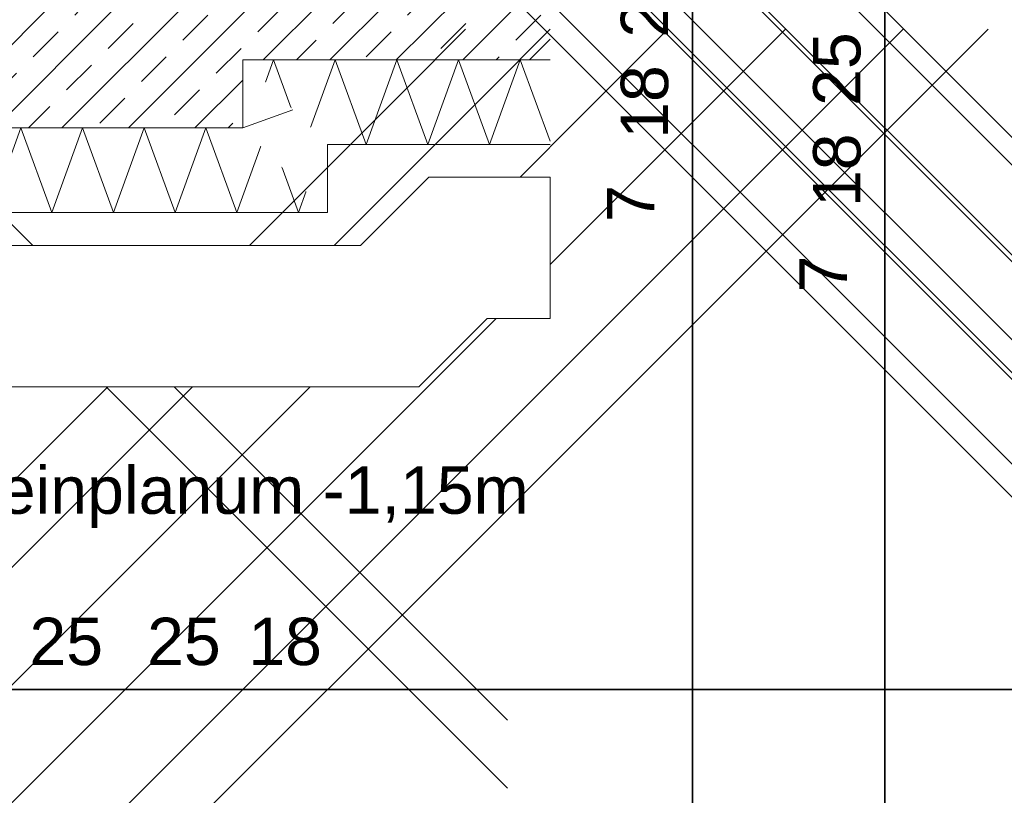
# Model space of a CAD drawing. Header units: metres. Extents: x -3716 to 31, y -1854 to 706.
# Tile 138 of 237: x -1643 to -1617, y 545 to 565. Entities that reach past the tile are written whole.
import ezdxf

# ---------------------------------------------------------------- set-up
doc = ezdxf.new("R2010")
doc.units = ezdxf.units.M
doc.header["$LTSCALE"] = 1.25
doc.header["$PDMODE"] = 1
doc.header["$PDSIZE"] = -2
doc.layers.get('0').update_dxf_attribs({"lineweight": 25})
doc.layers.add('00 -Bauelemente -Dämmung innen', color=7, linetype='Continuous', lineweight=9, true_color=0xff7fe6)
doc.layers.add('30 -35 Decken- 0 Decken', color=7, linetype='Continuous', lineweight=35, true_color=0x00ee00)
doc.layers.add('Keine', color=7, linetype='Continuous', lineweight=9)
doc.styles.add('Arial', font='arial.ttf')
doc.dimstyles.new('SIA_DIN1356', dxfattribs={"dimtxt": 1.258608, "dimasz": 2.80603, "dimexe": 2.5, "dimexo": 3.75, "dimgap": 0.625, "dimtad": 1, "dimdec": 3, "dimtxsty": 'Arial', "dimblk": 'VW_SLASH-1', "dimblk1": 'VW_SLASH-1', "dimblk2": 'VW_SLASH-1', "dimcen": 0, "dimdle": 2.5, "dimadec": 3, "dimazin": 0, "dimtfac": 1, "dimtdec": 3, "dimtix": 1, "dimtmove": 0, "dimatfit": 0, "dimldrblk": 'VW_FILLEDARROW-1', "dimfxl": 1, "dimfrac": 2, "dimtolj": 1, "dimarcsym": 0})

# ---------------------------------------------------------------- blocks, each defined once
blk = doc.blocks.new('Gruppe-770')
at = {"color": 255, "linetype": 'Continuous', "lineweight": 5}
blk.add_wipeout([(-163.7541, 12.963), (-162.6441, 12.963), (-162.8241, 13.143), (-163.5741, 13.143)], dxfattribs=at).dxf.layer = '00 -Bauelemente -Dämmung innen'
blk = doc.blocks.new('Gruppe-771')
at = {"layer": '00 -Bauelemente -Dämmung innen', "color": 7, "transparency": 33554687, "flags": 128}
for points in [[(-163.658, 13.0591), (-163.6231, 12.963), (-163.5576, 13.143), (-163.492, 12.963), (-163.4265, 13.143), (-163.361, 12.963), (-163.2955, 13.143), (-163.23, 12.963), (-163.1645, 13.143), (-163.0989, 12.963), (-163.0334, 13.143), (-162.9679, 12.963), (-162.9024, 13.143), (-162.8369, 12.963), (-162.7854, 13.1043)], [(-162.6894, 13.0083), (-162.7059, 12.963), (-162.7412, 13.0601)], [(-162.6894, 13.0083), (-162.7059, 12.963), (-162.7412, 13.0601)]]:
    blk.add_lwpolyline(points, dxfattribs=at)
blk = doc.blocks.new('Gruppe-772')
at = {"layer": '00 -Bauelemente -Dämmung innen', "color": 7, "linetype": 'Continuous', "lineweight": 9, "transparency": 33554687}
blk.add_line((-162.8241, 13.143), (-163.5741, 13.143), dxfattribs=at)
blk = doc.blocks.new('Gruppe-773')
at = {"layer": '00 -Bauelemente -Dämmung innen', "color": 7, "linetype": 'Continuous', "lineweight": 9, "transparency": 33554687}
blk.add_line((-163.7541, 12.963), (-162.6441, 12.963), dxfattribs=at)
blk = doc.blocks.new('Gruppe-774')
at = {"layer": '00 -Bauelemente -Dämmung innen', "color": 7, "transparency": 33554687}
for name in ['Gruppe-772', 'Gruppe-773']:
    blk.add_blockref(name, (0, 0), dxfattribs=at)
blk = doc.blocks.new('Gruppe-775')
at = {"layer": '00 -Bauelemente -Dämmung innen', "color": 7}
blk.add_blockref('Gruppe-770', (0, 0), dxfattribs=at)
at = {"layer": '00 -Bauelemente -Dämmung innen', "color": 7, "transparency": 33554687}
for name in ['Gruppe-774', 'Gruppe-771']:
    blk.add_blockref(name, (0, 0), dxfattribs=at)
blk = doc.blocks.new('Gruppe-776')
at = {"layer": '00 -Bauelemente -Dämmung innen', "color": 7, "transparency": 33554687}
blk.add_blockref('Gruppe-775', (0, 0), dxfattribs=at)
at = {"layer": '00 -Bauelemente -Dämmung innen', "color": 0, "flags": 1}
for tag in ['IFC_UUID', 'instanceID', 'prm0_name', 'prm0_type', 'prm0_value', 'prm1_name', 'prm1_type', 'prm1_value', 'prm2_name', 'prm2_type', 'prm2_value', 'prm3_name', 'prm3_type', 'prm3_value', 'prm4_name', 'prm4_type', 'prm4_value', 'prm5_name', 'prm5_type', 'prm5_value', 'prm6_name', 'prm6_type', 'prm6_value']:
    blk.add_attdef(tag, (-163.7541, 12.963), '', height=0.00018, dxfattribs=at)
blk = doc.blocks.new('Gruppe-777')
at = {"color": 255, "linetype": 'Continuous', "lineweight": 5}
blk.add_wipeout([(-162.6441, 13.108), (-162.1714, 13.108), (-162.1714, 13.288), (-162.8241, 13.288)], dxfattribs=at).dxf.layer = '00 -Bauelemente -Dämmung innen'
blk = doc.blocks.new('Gruppe-778')
at = {"layer": '00 -Bauelemente -Dämmung innen', "color": 7, "transparency": 33554687, "flags": 128}
for points in [[(-162.7761, 13.24), (-162.7586, 13.288), (-162.7211, 13.185)], [(-162.1714, 13.1148), (-162.2345, 13.288), (-162.3, 13.108), (-162.3655, 13.288), (-162.431, 13.108), (-162.4965, 13.288), (-162.562, 13.108), (-162.6276, 13.288), (-162.68, 13.1439)]]:
    blk.add_lwpolyline(points, dxfattribs=at)
blk = doc.blocks.new('Gruppe-779')
at = {"layer": '00 -Bauelemente -Dämmung innen', "color": 7, "linetype": 'Continuous', "lineweight": 9, "transparency": 33554687}
blk.add_line((-162.1714, 13.288), (-162.8241, 13.288), dxfattribs=at)
blk = doc.blocks.new('Gruppe-780')
at = {"layer": '00 -Bauelemente -Dämmung innen', "color": 7, "linetype": 'Continuous', "lineweight": 9, "transparency": 33554687}
blk.add_line((-162.6441, 13.108), (-162.1714, 13.108), dxfattribs=at)
blk = doc.blocks.new('Gruppe-781')
at = {"layer": '00 -Bauelemente -Dämmung innen', "color": 7, "transparency": 33554687}
for name in ['Gruppe-779', 'Gruppe-780']:
    blk.add_blockref(name, (0, 0), dxfattribs=at)
blk = doc.blocks.new('Gruppe-782')
at = {"layer": '00 -Bauelemente -Dämmung innen', "color": 7}
blk.add_blockref('Gruppe-777', (0, 0), dxfattribs=at)
at = {"layer": '00 -Bauelemente -Dämmung innen', "color": 7, "transparency": 33554687}
for name in ['Gruppe-781', 'Gruppe-778']:
    blk.add_blockref(name, (0, 0), dxfattribs=at)
blk = doc.blocks.new('Gruppe-783')
at = {"layer": '00 -Bauelemente -Dämmung innen', "color": 7, "transparency": 33554687}
blk.add_blockref('Gruppe-782', (0, 0), dxfattribs=at)
at = {"layer": '00 -Bauelemente -Dämmung innen', "color": 0, "flags": 1}
for tag in ['IFC_UUID', 'instanceID', 'prm0_name', 'prm0_type', 'prm0_value', 'prm1_name', 'prm1_type', 'prm1_value', 'prm2_name', 'prm2_type', 'prm2_value', 'prm3_name', 'prm3_type', 'prm3_value', 'prm4_name', 'prm4_type', 'prm4_value', 'prm5_name', 'prm5_type', 'prm5_value', 'prm6_name', 'prm6_type', 'prm6_value']:
    blk.add_attdef(tag, (-162.8241, 13.108), '', height=0.00018, dxfattribs=at)
blk = doc.blocks.new('Gruppe-784')
at = {"color": 255, "linetype": 'Continuous', "lineweight": 5}
blk.add_wipeout([(-162.8241, 13.143), (-162.8241, 13.288), (-162.6441, 13.108), (-162.6441, 12.963)], dxfattribs=at).dxf.layer = '00 -Bauelemente -Dämmung innen'
blk = doc.blocks.new('Gruppe-785')
at = {"layer": '00 -Bauelemente -Dämmung innen', "color": 7, "transparency": 33554687, "flags": 128}
blk.add_lwpolyline([(-162.8241, 13.143), (-162.7178, 13.1817)], dxfattribs=at)
blk = doc.blocks.new('Gruppe-786')
at = {"layer": '00 -Bauelemente -Dämmung innen', "color": 7, "linetype": 'Continuous', "lineweight": 9, "transparency": 33554687}
blk.add_line((-162.6441, 13.108), (-162.6441, 12.963), dxfattribs=at)
blk = doc.blocks.new('Gruppe-787')
at = {"layer": '00 -Bauelemente -Dämmung innen', "color": 7, "linetype": 'Continuous', "lineweight": 9, "transparency": 33554687}
blk.add_line((-162.8241, 13.143), (-162.8241, 13.288), dxfattribs=at)
blk = doc.blocks.new('Gruppe-788')
at = {"layer": '00 -Bauelemente -Dämmung innen', "color": 7, "transparency": 33554687}
for name in ['Gruppe-787', 'Gruppe-786']:
    blk.add_blockref(name, (0, 0), dxfattribs=at)
blk = doc.blocks.new('Gruppe-789')
at = {"layer": '00 -Bauelemente -Dämmung innen', "color": 7}
blk.add_blockref('Gruppe-784', (0, 0), dxfattribs=at)
at = {"layer": '00 -Bauelemente -Dämmung innen', "color": 7, "transparency": 33554687}
for name in ['Gruppe-788', 'Gruppe-785']:
    blk.add_blockref(name, (0, 0), dxfattribs=at)
blk = doc.blocks.new('Gruppe-790')
at = {"layer": '00 -Bauelemente -Dämmung innen', "color": 7, "transparency": 33554687}
blk.add_blockref('Gruppe-789', (0, 0), dxfattribs=at)
at = {"layer": '00 -Bauelemente -Dämmung innen', "color": 0, "flags": 1}
for tag in ['IFC_UUID', 'instanceID', 'prm0_name', 'prm0_type', 'prm0_value', 'prm1_name', 'prm1_type', 'prm1_value', 'prm2_name', 'prm2_type', 'prm2_value', 'prm3_name', 'prm3_type', 'prm3_value', 'prm4_name', 'prm4_type', 'prm4_value', 'prm5_name', 'prm5_type', 'prm5_value', 'prm6_name', 'prm6_type', 'prm6_value']:
    blk.add_attdef(tag, (-162.8241, 12.963), '', height=0.00018, dxfattribs=at)
blk = doc.blocks.new('VW_SLASH-1')
at = {"color": 0, "linetype": 'ByBlock', "lineweight": -2, "transparency": 16777216}
blk.add_line((0.89094, 0), (-1, 0), dxfattribs=at)
at = {"color": 0, "lineweight": 20, "transparency": 16777216, "flags": 128}
blk.add_lwpolyline([(0.50005, 0.50005), (-0.50005, -0.50005)], dxfattribs=at)
blk = doc.blocks.new('*D1145')
at = {"layer": '30 -35 Decken- 0 Decken', "color": 0, "linetype": 'Continuous', "lineweight": -2}
for p, q in [((-166.5601, 11.9498), (-169.3662, 11.9498)), ((-163.5741, 11.9498), (-163.7541, 11.9498)), ((-160.7681, 11.9498), (-157.962, 11.9498)), ((-163.5741, 9.538), (-163.5741, 9.4498)), ((-163.7541, 9.213), (-163.7541, 9.4498))]:
    blk.add_line(p, q, dxfattribs=at)
at = {"layer": 'Defpoints', "color": 0}
for p in [(-163.5741, 13.288), (-163.7541, 12.963), (-163.7541, 11.9498)]:
    blk.add_point(p, dxfattribs=at)
at = {"layer": '30 -35 Decken- 0 Decken', "color": 0, "lineweight": -2, "xscale": 2.8060302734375, "yscale": 2.8060302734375, "zscale": 2.8060302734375}
blk.add_blockref('VW_SLASH-1', (-163.7541, 11.9498), dxfattribs=at)
at = {"layer": '30 -35 Decken- 0 Decken', "color": 0, "lineweight": -2, "xscale": 2.8060302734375, "yscale": 2.8060302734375, "zscale": 2.8060302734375, "rotation": 180}
blk.add_blockref('VW_SLASH-1', (-163.5741, 11.9498), dxfattribs=at)
at = {"layer": '30 -35 Decken- 0 Decken', "color": 0, "lineweight": 9, "insert": (-163.6641, 12.0512), "char_height": 0.10069, "attachment_point": 5, "style": 'Arial'}
blk.add_mtext('\\A1;18', dxfattribs=at)
blk = doc.blocks.new('VW_FILLEDARROW-1')
at = {"linetype": 'Continuous', "lineweight": 0, "transparency": 16777216}
blk.add_hatch(color=0, dxfattribs=at).paths.add_polyline_path([(-1.41436, 0.37898), (0, 0), (-1.41436, -0.37898)])
at = {"color": 0, "lineweight": 5, "transparency": 16777216, "flags": 128}
blk.add_lwpolyline([(-1.41436, 0.37898), (0, 0), (-1.41436, -0.37898)], close=True, dxfattribs=at)
blk = doc.blocks.new('*D1146')
at = {"layer": '30 -35 Decken- 0 Decken', "color": 0, "linetype": 'Continuous', "lineweight": -2}
for p, q in [((-166.1301, 11.9498), (-160.7681, 11.9498)), ((-163.3241, 9.643), (-163.3241, 9.4498)), ((-163.5741, 9.538), (-163.5741, 9.4498))]:
    blk.add_line(p, q, dxfattribs=at)
at = {"layer": 'Defpoints', "color": 0}
for p in [(-163.3241, 13.393), (-163.5741, 13.288), (-163.5741, 11.9498)]:
    blk.add_point(p, dxfattribs=at)
at = {"layer": '30 -35 Decken- 0 Decken', "color": 0, "lineweight": -2, "xscale": 2.8060302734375, "yscale": 2.8060302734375, "zscale": 2.8060302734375}
blk.add_blockref('VW_SLASH-1', (-163.3241, 11.9498), dxfattribs=at)
at = {"layer": '30 -35 Decken- 0 Decken', "color": 0, "lineweight": -2, "xscale": 2.8060302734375, "yscale": 2.8060302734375, "zscale": 2.8060302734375, "rotation": 180}
blk.add_blockref('VW_SLASH-1', (-163.5741, 11.9498), dxfattribs=at)
at = {"layer": '30 -35 Decken- 0 Decken', "color": 0, "lineweight": 9, "insert": (-163.4491, 12.0809), "char_height": 0.10069, "attachment_point": 5, "style": 'Arial'}
blk.add_mtext('\\A1;25', dxfattribs=at)
blk = doc.blocks.new('*D1147')
at = {"layer": '30 -35 Decken- 0 Decken', "color": 0, "linetype": 'Continuous', "lineweight": -2}
for p, q in [((-166.1301, 11.9498), (-168.9362, 11.9498)), ((-163.0741, 11.9498), (-163.3241, 11.9498)), ((-160.2681, 11.9498), (-157.462, 11.9498)), ((-163.3241, 9.643), (-163.3241, 9.4498)), ((-163.0741, 9.643), (-163.0741, 9.4498))]:
    blk.add_line(p, q, dxfattribs=at)
at = {"layer": 'Defpoints', "color": 0}
for p in [(-163.3241, 13.393), (-163.0741, 13.393), (-163.3241, 11.9498)]:
    blk.add_point(p, dxfattribs=at)
at = {"layer": '30 -35 Decken- 0 Decken', "color": 0, "lineweight": -2, "xscale": 2.8060302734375, "yscale": 2.8060302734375, "zscale": 2.8060302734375}
blk.add_blockref('VW_SLASH-1', (-163.3241, 11.9498), dxfattribs=at)
at = {"layer": '30 -35 Decken- 0 Decken', "color": 0, "lineweight": -2, "xscale": 2.8060302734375, "yscale": 2.8060302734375, "zscale": 2.8060302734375, "rotation": 180}
blk.add_blockref('VW_SLASH-1', (-163.0741, 11.9498), dxfattribs=at)
at = {"layer": '30 -35 Decken- 0 Decken', "color": 0, "lineweight": 9, "insert": (-163.1991, 12.0512), "char_height": 0.10069, "attachment_point": 5, "style": 'Arial'}
blk.add_mtext('\\A1;25', dxfattribs=at)
blk = doc.blocks.new('*D1148')
at = {"layer": '30 -35 Decken- 0 Decken', "color": 0, "linetype": 'Continuous', "lineweight": -2}
for p, q in [((-165.8801, 11.9498), (-168.6862, 11.9498)), ((-162.8241, 11.9498), (-163.0741, 11.9498)), ((-160.0181, 11.9498), (-157.212, 11.9498)), ((-163.0741, 9.643), (-163.0741, 9.4498)), ((-162.8241, 9.393), (-162.8241, 9.4498))]:
    blk.add_line(p, q, dxfattribs=at)
at = {"layer": 'Defpoints', "color": 0}
for p in [(-163.0741, 13.393), (-162.8241, 13.143), (-163.0741, 11.9498)]:
    blk.add_point(p, dxfattribs=at)
at = {"layer": '30 -35 Decken- 0 Decken', "color": 0, "lineweight": -2, "xscale": 2.8060302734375, "yscale": 2.8060302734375, "zscale": 2.8060302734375}
blk.add_blockref('VW_SLASH-1', (-163.0741, 11.9498), dxfattribs=at)
at = {"layer": '30 -35 Decken- 0 Decken', "color": 0, "lineweight": -2, "xscale": 2.8060302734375, "yscale": 2.8060302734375, "zscale": 2.8060302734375, "rotation": 180}
blk.add_blockref('VW_SLASH-1', (-162.8241, 11.9498), dxfattribs=at)
at = {"layer": '30 -35 Decken- 0 Decken', "color": 0, "lineweight": 9, "insert": (-162.9491, 12.0512), "char_height": 0.10069, "attachment_point": 5, "style": 'Arial'}
blk.add_mtext('\\A1;25', dxfattribs=at)
blk = doc.blocks.new('*D1149')
at = {"layer": '30 -35 Decken- 0 Decken', "color": 0, "linetype": 'Continuous', "lineweight": -2}
for p, q in [((-165.6301, 11.9498), (-168.4362, 11.9498)), ((-162.6441, 11.9498), (-162.8241, 11.9498)), ((-159.8381, 11.9498), (-157.032, 11.9498)), ((-162.8241, 9.393), (-162.8241, 9.4498)), ((-162.6441, 9.213), (-162.6441, 9.4498))]:
    blk.add_line(p, q, dxfattribs=at)
at = {"layer": 'Defpoints', "color": 0}
for p in [(-162.8241, 13.143), (-162.6441, 12.963), (-162.8241, 11.9498)]:
    blk.add_point(p, dxfattribs=at)
at = {"layer": '30 -35 Decken- 0 Decken', "color": 0, "lineweight": -2, "xscale": 2.8060302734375, "yscale": 2.8060302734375, "zscale": 2.8060302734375}
blk.add_blockref('VW_SLASH-1', (-162.8241, 11.9498), dxfattribs=at)
at = {"layer": '30 -35 Decken- 0 Decken', "color": 0, "lineweight": -2, "xscale": 2.8060302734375, "yscale": 2.8060302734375, "zscale": 2.8060302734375, "rotation": 180}
blk.add_blockref('VW_SLASH-1', (-162.6441, 11.9498), dxfattribs=at)
at = {"layer": '30 -35 Decken- 0 Decken', "color": 0, "lineweight": 9, "insert": (-162.7341, 12.0512), "char_height": 0.10069, "attachment_point": 5, "style": 'Arial'}
blk.add_mtext('\\A1;18', dxfattribs=at)
blk = doc.blocks.new('*D1151')
at = {"layer": '30 -35 Decken- 0 Decken', "color": 0, "linetype": 'Continuous', "lineweight": -2}
for p, q in [((-161.8687, 16.344), (-161.8687, 10.937)), ((-158.4214, 13.743), (-159.3687, 13.743)), ((-158.4214, 13.538), (-159.3687, 13.538))]:
    blk.add_line(p, q, dxfattribs=at)
at = {"layer": 'Defpoints', "color": 0}
for p in [(-162.1714, 13.743), (-161.8687, 13.743), (-162.1714, 13.538)]:
    blk.add_point(p, dxfattribs=at)
at = {"layer": '30 -35 Decken- 0 Decken', "color": 0, "lineweight": -2, "xscale": 2.8060302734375, "yscale": 2.8060302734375, "zscale": 2.8060302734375}
for p, rotation in [((-161.8687, 13.538), 270), ((-161.8687, 13.743), 90)]:
    blk.add_blockref('VW_SLASH-1', p, dxfattribs=dict(at, rotation=rotation))
at = {"layer": '30 -35 Decken- 0 Decken', "color": 0, "lineweight": 9, "insert": (-161.9998, 13.664), "char_height": 0.100689, "attachment_point": 5, "rotation": 90, "style": 'Arial'}
blk.add_mtext('\\A1;20\\S5^ ;', dxfattribs=at)
blk = doc.blocks.new('*D1152')
at = {"layer": '30 -35 Decken- 0 Decken', "color": 0, "linetype": 'Continuous', "lineweight": -2}
for p, q in [((-161.8687, 16.344), (-161.8687, 19.1501)), ((-161.8687, 13.288), (-161.8687, 13.538)), ((-158.4214, 13.538), (-159.3687, 13.538)), ((-158.4214, 13.288), (-159.3687, 13.288)), ((-161.8687, 10.482), (-161.8687, 7.6759))]:
    blk.add_line(p, q, dxfattribs=at)
at = {"layer": 'Defpoints', "color": 0}
for p in [(-162.1714, 13.538), (-161.8687, 13.538), (-162.1714, 13.288)]:
    blk.add_point(p, dxfattribs=at)
at = {"layer": '30 -35 Decken- 0 Decken', "color": 0, "lineweight": -2, "xscale": 2.8060302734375, "yscale": 2.8060302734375, "zscale": 2.8060302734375}
for p, rotation in [((-161.8687, 13.538), 270), ((-161.8687, 13.288), 90)]:
    blk.add_blockref('VW_SLASH-1', p, dxfattribs=dict(at, rotation=rotation))
at = {"layer": '30 -35 Decken- 0 Decken', "color": 0, "lineweight": 9, "insert": (-161.9701, 13.413), "char_height": 0.10069, "attachment_point": 5, "rotation": 90, "style": 'Arial'}
blk.add_mtext('\\A1;25', dxfattribs=at)
blk = doc.blocks.new('*D1153')
at = {"layer": '30 -35 Decken- 0 Decken', "color": 0, "linetype": 'Continuous', "lineweight": -2}
for p, q in [((-161.8687, 16.094), (-161.8687, 18.9001)), ((-161.8687, 13.108), (-161.8687, 13.288)), ((-158.4214, 13.288), (-159.3687, 13.288)), ((-158.4214, 13.108), (-159.3687, 13.108)), ((-161.8687, 10.302), (-161.8687, 7.4959))]:
    blk.add_line(p, q, dxfattribs=at)
at = {"layer": 'Defpoints', "color": 0}
for p in [(-162.1714, 13.288), (-161.8687, 13.288), (-162.1714, 13.108)]:
    blk.add_point(p, dxfattribs=at)
at = {"layer": '30 -35 Decken- 0 Decken', "color": 0, "lineweight": -2, "xscale": 2.8060302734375, "yscale": 2.8060302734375, "zscale": 2.8060302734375}
for p, rotation in [((-161.8687, 13.288), 270), ((-161.8687, 13.108), 90)]:
    blk.add_blockref('VW_SLASH-1', p, dxfattribs=dict(at, rotation=rotation))
at = {"layer": '30 -35 Decken- 0 Decken', "color": 0, "lineweight": 9, "insert": (-161.9701, 13.198), "char_height": 0.10069, "attachment_point": 5, "rotation": 90, "style": 'Arial'}
blk.add_mtext('\\A1;18', dxfattribs=at)
blk = doc.blocks.new('*D1154')
at = {"layer": '30 -35 Decken- 0 Decken', "color": 0, "linetype": 'Continuous', "lineweight": -2}
for p, q in [((-161.8687, 15.914), (-161.8687, 18.7201)), ((-161.8687, 13.038), (-161.8687, 13.108)), ((-158.4214, 13.108), (-159.3687, 13.108)), ((-158.4214, 13.038), (-159.3687, 13.038)), ((-161.8687, 10.232), (-161.8687, 7.4259))]:
    blk.add_line(p, q, dxfattribs=at)
at = {"layer": 'Defpoints', "color": 0}
for p in [(-162.1714, 13.108), (-161.8687, 13.108), (-162.1714, 13.038)]:
    blk.add_point(p, dxfattribs=at)
at = {"layer": '30 -35 Decken- 0 Decken', "color": 0, "lineweight": -2, "xscale": 2.8060302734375, "yscale": 2.8060302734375, "zscale": 2.8060302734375}
for p, rotation in [((-161.8687, 13.108), 270), ((-161.8687, 13.038), 90)]:
    blk.add_blockref('VW_SLASH-1', p, dxfattribs=dict(at, rotation=rotation))
at = {"layer": '30 -35 Decken- 0 Decken', "color": 0, "lineweight": 9, "insert": (-161.9998, 12.9824), "char_height": 0.10069, "attachment_point": 5, "rotation": 90, "style": 'Arial'}
blk.add_mtext('\\A1;7', dxfattribs=at)
blk = doc.blocks.new('*D1156')
at = {"layer": '30 -35 Decken- 0 Decken', "color": 0, "linetype": 'Continuous', "lineweight": -2}
for p, q in [((-161.4601, 16.549), (-161.4601, 19.3551)), ((-161.4601, 13.393), (-161.4601, 13.743)), ((-159.3241, 13.743), (-158.9601, 13.743)), ((-159.3241, 13.393), (-158.9601, 13.393)), ((-161.4601, 10.587), (-161.4601, 7.7809))]:
    blk.add_line(p, q, dxfattribs=at)
at = {"layer": 'Defpoints', "color": 0}
for p in [(-163.0741, 13.743), (-161.4601, 13.743), (-163.0741, 13.393)]:
    blk.add_point(p, dxfattribs=at)
at = {"layer": '30 -35 Decken- 0 Decken', "color": 0, "lineweight": -2, "xscale": 2.8060302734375, "yscale": 2.8060302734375, "zscale": 2.8060302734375}
for p, rotation in [((-161.4601, 13.743), 269.9999999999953), ((-161.4601, 13.393), 89.99999999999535)]:
    blk.add_blockref('VW_SLASH-1', p, dxfattribs=dict(at, rotation=rotation))
at = {"layer": '30 -35 Decken- 0 Decken', "color": 0, "lineweight": 9, "insert": (-161.5615, 13.568), "char_height": 0.10069, "attachment_point": 5, "rotation": 90, "style": 'Arial'}
blk.add_mtext('\\A1;35', dxfattribs=at)
blk = doc.blocks.new('*D1157')
at = {"layer": '30 -35 Decken- 0 Decken', "color": 0, "linetype": 'Continuous', "lineweight": -2}
for p, q in [((-161.4601, 16.199), (-161.4601, 19.0051)), ((-161.4601, 13.143), (-161.4601, 13.393)), ((-159.3241, 13.393), (-158.9601, 13.393)), ((-159.0741, 13.143), (-158.9601, 13.143)), ((-161.4601, 10.337), (-161.4601, 7.5309))]:
    blk.add_line(p, q, dxfattribs=at)
at = {"layer": 'Defpoints', "color": 0}
for p in [(-163.0741, 13.393), (-161.4601, 13.393), (-162.8241, 13.143)]:
    blk.add_point(p, dxfattribs=at)
at = {"layer": '30 -35 Decken- 0 Decken', "color": 0, "lineweight": -2, "xscale": 2.8060302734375, "yscale": 2.8060302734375, "zscale": 2.8060302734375}
for p, rotation in [((-161.4601, 13.393), 269.9999999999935), ((-161.4601, 13.143), 89.99999999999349)]:
    blk.add_blockref('VW_SLASH-1', p, dxfattribs=dict(at, rotation=rotation))
at = {"layer": '30 -35 Decken- 0 Decken', "color": 0, "lineweight": 9, "insert": (-161.5615, 13.268), "char_height": 0.10069, "attachment_point": 5, "rotation": 90, "style": 'Arial'}
blk.add_mtext('\\A1;25', dxfattribs=at)
blk = doc.blocks.new('*D1158')
at = {"layer": '30 -35 Decken- 0 Decken', "color": 0, "linetype": 'Continuous', "lineweight": -2}
for p, q in [((-161.4601, 15.949), (-161.4601, 18.7551)), ((-161.4601, 12.963), (-161.4601, 13.143)), ((-159.0741, 13.143), (-158.9601, 13.143)), ((-158.8941, 12.963), (-158.9601, 12.963)), ((-161.4601, 10.157), (-161.4601, 7.3509))]:
    blk.add_line(p, q, dxfattribs=at)
at = {"layer": 'Defpoints', "color": 0}
for p in [(-162.8241, 13.143), (-161.4601, 13.143), (-162.6441, 12.963)]:
    blk.add_point(p, dxfattribs=at)
at = {"layer": '30 -35 Decken- 0 Decken', "color": 0, "lineweight": -2, "xscale": 2.8060302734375, "yscale": 2.8060302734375, "zscale": 2.8060302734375}
for p, rotation in [((-161.4601, 13.143), 269.999999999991), ((-161.4601, 12.963), 89.99999999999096)]:
    blk.add_blockref('VW_SLASH-1', p, dxfattribs=dict(at, rotation=rotation))
at = {"layer": '30 -35 Decken- 0 Decken', "color": 0, "lineweight": 9, "insert": (-161.5615, 13.053), "char_height": 0.10069, "attachment_point": 5, "rotation": 90, "style": 'Arial'}
blk.add_mtext('\\A1;18', dxfattribs=at)
blk = doc.blocks.new('*D1159')
at = {"layer": '30 -35 Decken- 0 Decken', "color": 0, "linetype": 'Continuous', "lineweight": -2}
for p, q in [((-161.4601, 15.769), (-161.4601, 18.5751)), ((-161.4601, 12.893), (-161.4601, 12.963)), ((-158.8941, 12.963), (-158.9601, 12.963)), ((-158.8241, 12.893), (-158.9601, 12.893)), ((-161.4601, 10.087), (-161.4601, 7.2809))]:
    blk.add_line(p, q, dxfattribs=at)
at = {"layer": 'Defpoints', "color": 0}
for p in [(-162.6441, 12.963), (-161.4601, 12.963), (-162.5741, 12.893)]:
    blk.add_point(p, dxfattribs=at)
at = {"layer": '30 -35 Decken- 0 Decken', "color": 0, "lineweight": -2, "xscale": 2.8060302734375, "yscale": 2.8060302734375, "zscale": 2.8060302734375}
for p, rotation in [((-161.4601, 12.963), 270), ((-161.4601, 12.893), 90)]:
    blk.add_blockref('VW_SLASH-1', p, dxfattribs=dict(at, rotation=rotation))
at = {"layer": '30 -35 Decken- 0 Decken', "color": 0, "lineweight": 9, "insert": (-161.5912, 12.8327), "char_height": 0.10069, "attachment_point": 5, "rotation": 90, "style": 'Arial'}
blk.add_mtext('\\A1;7', dxfattribs=at)
blk = doc.blocks.new('*D1161')
at = {"layer": '30 -35 Decken- 0 Decken', "color": 0, "linetype": 'Continuous', "lineweight": -2}
for p, q in [((-163.6651, 16.094), (-163.6651, 18.9001)), ((-167.3241, 13.288), (-166.1651, 13.288)), ((-163.6651, 13.143), (-163.6651, 13.288)), ((-167.3241, 13.143), (-166.1651, 13.143)), ((-163.6651, 10.337), (-163.6651, 7.5309))]:
    blk.add_line(p, q, dxfattribs=at)
at = {"layer": 'Defpoints', "color": 0}
for p in [(-163.6651, 13.288), (-163.5741, 13.288), (-163.5741, 13.143)]:
    blk.add_point(p, dxfattribs=at)
at = {"layer": '30 -35 Decken- 0 Decken', "color": 0, "lineweight": -2, "xscale": 2.8060302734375, "yscale": 2.8060302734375, "zscale": 2.8060302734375}
for p, rotation in [((-163.6651, 13.288), 270), ((-163.6651, 13.143), 90)]:
    blk.add_blockref('VW_SLASH-1', p, dxfattribs=dict(at, rotation=rotation))
at = {"layer": '30 -35 Decken- 0 Decken', "color": 0, "lineweight": 9, "insert": (-166.3074, 13.2155), "char_height": 0.100689, "attachment_point": 5, "rotation": 90, "style": 'Arial'}
blk.add_mtext('\\A1;14\\S5^ ;', dxfattribs=at)
blk = doc.blocks.new('Gruppe-794')
at = {"layer": '30 -35 Decken- 0 Decken', "color": 7, "insert": (-163.6628, 12.4237), "char_height": 0.100689, "attachment_point": 1, "line_spacing_factor": 0.970891, "style": 'Arial'}
blk.add_mtext('UK Feinplanum -1,15m ', dxfattribs=at)
at = {"color": 255, "linetype": 'Continuous', "lineweight": 9}
blk.add_wipeout([(-164.2268, 13.038), (-163.9691, 13.038), (-163.8241, 12.893), (-162.5741, 12.893), (-162.4291, 13.038), (-162.1714, 13.038), (-162.1714, 12.738), (-162.3048, 12.738), (-162.4498, 12.593), (-163.9484, 12.593), (-164.0934, 12.738), (-164.2268, 12.738)], dxfattribs=at).dxf.layer = '30 -35 Decken- 0 Decken'
at = {"layer": '30 -35 Decken- 0 Decken', "linetype": 'Continuous', "lineweight": 9}
h = blk.add_hatch(dxfattribs=at)
h.set_pattern_fill('Mörtel_Putz sehr fein SRF', style=0, pattern_type=2)
h.set_pattern_definition([(19.983, (0, 0), (3.0513, -2.96883), [0.19305, -3.66798]), (-13.8697, (0.1815, 0.066), (3.0513, -2.96883), [0.34402, -6.53646]), (-44.2152, (0.5155, -0.0165), (-0.57727, -4.28831), [0.21286, -4.04441]), (-97.6668, (0.668, -0.165), (-3.62857, -1.31948), [0.21635, -4.11064]), (-160.017, (0.639, -0.3794), (-6.67987, 1.64935), [0.19305, -3.66798]), (166.1303, (0.4577, -0.4453), (-9.73117, 4.618182), [0.34402, -6.53646]), (135.7848, (0.1237, -0.363), (0.57727, 4.28831), [0.21286, -4.04441]), (82.3332, (-0.029, -0.2145), (3.62857, 1.31948), [0.21635, -4.11064]), (-110.556, (-1.1957, 1.773), (4.23201, -2.40967), [0.17615, -4.14553]), (-67.1952, (-1.2576, 1.608), (4.23201, -2.409673), [0.28547, -6.71819]), (-29.6569, (-1.147, 1.345), (5.74945, 1.63685), [0.1985, -4.67145]), (15.8914, (-0.9746, 1.2468), (1.517445, 4.04652), [0.24366, -5.73426]), (69.444, (-0.74, 1.3135), (-4.23201, 2.40967), [0.17615, -4.14553]), (112.8048, (-0.6783, 1.4784), (-1.517445, -4.04652), [0.28547, -6.71819]), (150.3431, (-0.789, 1.7415), (-1.51744, -4.04652), [0.1985, -4.67145]), (-164.1086, (-0.9614, 1.8398), (-4.23201, 2.40967), [0.24366, -5.73426]), (-136.779, (0.742, -1.897), (2.8039, -7.00974), [0.18786, -9.2051]), (-68.1986, (0.605, -2.025), (9.6487, -0.57727), [0.151, -7.39873]), (-3.424, (0.6614, -2.166), (6.8448, 6.43247), [0.19332, -9.47264]), (43.221, (0.8544, -2.177), (-2.8039, 7.00974), [0.18786, -9.2051]), (111.8014, (0.991, -2.0485), (-9.6487, 0.57727), [0.151, -7.39873]), (176.576, (0.935, -1.908), (-6.8448, -6.43247), [0.19332, -9.47264]), (142.0458, (-1.1546, -1.1546), (-0.65974, -4.04091), [0.26147, -4.96791]), (80.7274, (-1.3606, -0.994), (-4.78312, -0.82468), [0.20472, -3.88969]), (41.7948, (-1.3278, -0.7917), (-4.783117, -0.824675), [0.36503, -6.93556]), (9.7824, (-1.0555, -0.5485), (-4.12338, 3.21623), [0.24268, -4.611]), (-37.9542, (-0.8165, -0.5072), (0.65974, 4.04091), [0.26147, -4.96791]), (-99.2726, (-0.6102, -0.668), (5.44286, 4.86558), [0.40944, -3.68497]), (-170.2176, (-0.6763, -1.072), (4.12338, -3.21623), [0.48537, -4.36832])])
h.paths.add_polyline_path([(-164.2268, 13.038), (-163.9691, 13.038), (-163.8241, 12.893), (-162.5741, 12.893), (-162.4291, 13.038), (-162.1714, 13.038), (-162.1714, 12.738), (-162.3048, 12.738), (-162.4498, 12.593), (-163.9484, 12.593), (-164.0934, 12.738), (-164.2268, 12.738)])
at = {"layer": '30 -35 Decken- 0 Decken', "color": 7, "linetype": 'Continuous', "lineweight": 9, "flags": 128}
blk.add_lwpolyline([(-164.2268, 13.038), (-163.9691, 13.038), (-163.8241, 12.893), (-162.5741, 12.893), (-162.4291, 13.038), (-162.1714, 13.038), (-162.1714, 12.738), (-162.3048, 12.738), (-162.4498, 12.593), (-163.9484, 12.593), (-164.0934, 12.738), (-164.2268, 12.738)], close=True, dxfattribs=at)
blk = doc.blocks.new('_Feinplanum 2D-4 (3D)')
at = {"layer": '30 -35 Decken- 0 Decken', "color": 7}
blk.add_blockref('Gruppe-794', (0, 0), dxfattribs=at)
blk = doc.blocks.new('*D1200')
at = {"layer": '30 -35 Decken- 0 Decken', "color": 0, "linetype": 'Continuous', "lineweight": -2}
for p, q in [((-171.9859, 11.9498), (-174.792, 11.9498)), ((-168.9999, 11.9498), (-169.1799, 11.9498)), ((-166.1939, 11.9498), (-163.3879, 11.9498)), ((-169.1799, 8.963), (-169.1799, 9.4498)), ((-168.9999, 9.143), (-168.9999, 9.4498))]:
    blk.add_line(p, q, dxfattribs=at)
at = {"layer": 'Defpoints', "color": 0}
for p in [(-168.9999, 12.893), (-169.1799, 12.713), (-169.1799, 11.9498)]:
    blk.add_point(p, dxfattribs=at)
at = {"layer": '30 -35 Decken- 0 Decken', "color": 0, "lineweight": -2, "xscale": 2.8060302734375, "yscale": 2.8060302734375, "zscale": 2.8060302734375}
blk.add_blockref('VW_SLASH-1', (-169.1799, 11.9498), dxfattribs=at)
at = {"layer": '30 -35 Decken- 0 Decken', "color": 0, "lineweight": -2, "xscale": 2.8060302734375, "yscale": 2.8060302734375, "zscale": 2.8060302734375, "rotation": 180}
blk.add_blockref('VW_SLASH-1', (-168.9999, 11.9498), dxfattribs=at)
at = {"layer": '30 -35 Decken- 0 Decken', "color": 0, "lineweight": 9, "insert": (-169.0899, 12.0262), "char_height": 0.10069, "attachment_point": 5, "style": 'Arial'}
blk.add_mtext('\\A1;18', dxfattribs=at)
blk = doc.blocks.new('*D1201')
at = {"layer": '30 -35 Decken- 0 Decken', "color": 0, "linetype": 'Continuous', "lineweight": -2}
for p, q in [((-171.8059, 11.9498), (-174.612, 11.9498)), ((-168.1499, 11.9498), (-168.9999, 11.9498)), ((-165.3439, 11.9498), (-162.5379, 11.9498)), ((-168.9999, 9.143), (-168.9999, 9.4498)), ((-168.1499, 9.143), (-168.1499, 9.4498))]:
    blk.add_line(p, q, dxfattribs=at)
at = {"layer": 'Defpoints', "color": 0}
for p in [(-168.9999, 12.893), (-168.1499, 12.893), (-168.9999, 11.9498)]:
    blk.add_point(p, dxfattribs=at)
at = {"layer": '30 -35 Decken- 0 Decken', "color": 0, "lineweight": -2, "xscale": 2.8060302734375, "yscale": 2.8060302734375, "zscale": 2.8060302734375}
blk.add_blockref('VW_SLASH-1', (-168.9999, 11.9498), dxfattribs=at)
at = {"layer": '30 -35 Decken- 0 Decken', "color": 0, "lineweight": -2, "xscale": 2.8060302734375, "yscale": 2.8060302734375, "zscale": 2.8060302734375, "rotation": 180}
blk.add_blockref('VW_SLASH-1', (-168.1499, 11.9498), dxfattribs=at)
at = {"layer": '30 -35 Decken- 0 Decken', "color": 0, "lineweight": 9, "insert": (-168.5749, 12.0262), "char_height": 0.10069, "attachment_point": 5, "style": 'Arial'}
blk.add_mtext('\\A1;85', dxfattribs=at)
blk = doc.blocks.new('*D1202')
at = {"layer": '30 -35 Decken- 0 Decken', "color": 0, "linetype": 'Continuous', "lineweight": -2}
for p, q in [((-170.9559, 11.9498), (-173.762, 11.9498)), ((-167.9699, 11.9498), (-168.1499, 11.9498)), ((-165.1639, 11.9498), (-162.3579, 11.9498)), ((-168.1499, 9.143), (-168.1499, 9.4498)), ((-167.9699, 8.963), (-167.9699, 9.4498))]:
    blk.add_line(p, q, dxfattribs=at)
at = {"layer": 'Defpoints', "color": 0}
for p in [(-168.1499, 12.893), (-167.9699, 12.713), (-168.1499, 11.9498)]:
    blk.add_point(p, dxfattribs=at)
at = {"layer": '30 -35 Decken- 0 Decken', "color": 0, "lineweight": -2, "xscale": 2.8060302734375, "yscale": 2.8060302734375, "zscale": 2.8060302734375}
blk.add_blockref('VW_SLASH-1', (-168.1499, 11.9498), dxfattribs=at)
at = {"layer": '30 -35 Decken- 0 Decken', "color": 0, "lineweight": -2, "xscale": 2.8060302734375, "yscale": 2.8060302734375, "zscale": 2.8060302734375, "rotation": 180}
blk.add_blockref('VW_SLASH-1', (-167.9699, 11.9498), dxfattribs=at)
at = {"layer": '30 -35 Decken- 0 Decken', "color": 0, "lineweight": 9, "insert": (-168.0599, 12.0512), "char_height": 0.10069, "attachment_point": 5, "style": 'Arial'}
blk.add_mtext('\\A1;18', dxfattribs=at)
blk = doc.blocks.new('Gruppe-791')
at = {"layer": '30 -35 Decken- 0 Decken', "color": 7, "linetype": 'Continuous', "lineweight": 9}
for base, p1, p2, text, picture, middle in [((-163.32409478, 11.9498007), (-163.07409478, 13.393), (-163.32409478, 13.393), '25', '*D1147', (-163.19909478, 12.05120226)), ((-163.07409478, 11.9498007), (-162.82409478, 13.143), (-163.07409478, 13.393), '25', '*D1148', (-162.94909478, 12.05120226)), ((-163.75409478, 11.9498007), (-163.57409478, 13.288), (-163.75409478, 12.963), '18', '*D1145', (-163.66409478, 12.05120226)), ((-162.82409478, 11.9498007), (-162.64409478, 12.963), (-162.82409478, 13.143), '18', '*D1149', (-162.73409478, 12.05120226))]:
    dim = blk.add_linear_dim(base=base, p1=p1, p2=p2, text=text, dimstyle='SIA_DIN1356', override={"dimtxt": 0.100689, "dimgap": 0.05, "dimdec": 8, "dimpost": '<>', "dimtxsty": 'Arial', "dimtmove": 2}, dxfattribs=at)
    dim.commit()
    dim.dimension.update_dxf_attribs({"geometry": picture, "text_midpoint": middle})
dim = blk.add_linear_dim(base=(-163.57409478, 11.9498007), p1=(-163.32409478, 13.393), p2=(-163.57409478, 13.288), text='25', dimstyle='SIA_DIN1356', override={"dimtxt": 0.100689, "dimgap": 0.05, "dimdec": 8, "dimpost": '<>', "dimtxsty": 'Arial', "dimtmove": 2}, dxfattribs=at)
dim.commit()
dim.dimension.update_dxf_attribs({"geometry": '*D1146', "text_midpoint": (-163.44909478, 12.08093959), "dimtype": 160})
blk = doc.blocks.new('Gruppe-792')
at = {"layer": '30 -35 Decken- 0 Decken', "color": 7, "linetype": 'Continuous', "lineweight": 9}
for base, p1, p2, text, picture, middle in [((-161.86870227, 13.538), (-162.17142395, 13.288), (-162.17142395, 13.538), '25', '*D1152', (-161.97010383, 13.413)), ((-161.86870227, 13.288), (-162.17142395, 13.108), (-162.17142395, 13.288), '18', '*D1153', (-161.97010383, 13.198))]:
    dim = blk.add_linear_dim(base=base, p1=p1, p2=p2, angle=270, text=text, dimstyle='SIA_DIN1356', override={"dimtxt": 0.100689, "dimgap": 0.05, "dimdec": 8, "dimpost": '<>', "dimtxsty": 'Arial', "dimtmove": 2}, dxfattribs=at)
    dim.commit()
    dim.dimension.update_dxf_attribs({"geometry": picture, "text_midpoint": middle})
for base, p1, p2, text, override, picture, middle in [((-161.86870227, 13.108), (-162.17142395, 13.038), (-162.17142395, 13.108), '7', {"dimtxt": 0.100689, "dimgap": 0.05, "dimdec": 8, "dimpost": '<>', "dimtxsty": 'Arial', "dimtix": 0, "dimtmove": 2}, '*D1154', (-161.99984116, 12.98240067)), ((-161.86870227, 13.743), (-162.17142395, 13.538), (-162.17142395, 13.743), '20\\S5^ ;', {"dimtxt": 0.100689, "dimgap": 0.05, "dimdec": 8, "dimpost": '<>', "dimtxsty": 'Arial', "dimtmove": 2}, '*D1151', (-161.99984116, 13.66399757))]:
    dim = blk.add_linear_dim(base=base, p1=p1, p2=p2, angle=270, text=text, dimstyle='SIA_DIN1356', override=override, dxfattribs=at)
    dim.commit()
    dim.dimension.update_dxf_attribs({"geometry": picture, "text_midpoint": middle, "dimtype": 160})
blk = doc.blocks.new('Gruppe-793')
at = {"layer": '30 -35 Decken- 0 Decken', "color": 7, "linetype": 'Continuous', "lineweight": 9}
for base, p1, p2, text, picture, middle in [((-161.46009521, 13.743), (-163.07409478, 13.393), (-163.07409478, 13.743), '35', '*D1156', (-161.56149677, 13.568)), ((-161.46009521, 13.393), (-162.82409478, 13.143), (-163.07409478, 13.393), '25', '*D1157', (-161.56149677, 13.268)), ((-161.46009521, 13.143), (-162.64409478, 12.963), (-162.82409478, 13.143), '18', '*D1158', (-161.56149677, 13.053))]:
    dim = blk.add_linear_dim(base=base, p1=p1, p2=p2, angle=270, text=text, dimstyle='SIA_DIN1356', override={"dimtxt": 0.100689, "dimgap": 0.05, "dimdec": 8, "dimpost": '<>', "dimtxsty": 'Arial', "dimtmove": 2}, dxfattribs=at)
    dim.commit()
    dim.dimension.update_dxf_attribs({"geometry": picture, "text_midpoint": middle})
dim = blk.add_linear_dim(base=(-161.46009521, 12.963), p1=(-162.57409478, 12.893), p2=(-162.64409478, 12.963), angle=270, text='7', dimstyle='SIA_DIN1356', override={"dimtxt": 0.100689, "dimgap": 0.05, "dimdec": 8, "dimpost": '<>', "dimtxsty": 'Arial', "dimtix": 0, "dimtmove": 2}, dxfattribs=at)
dim.commit()
dim.dimension.update_dxf_attribs({"geometry": '*D1159', "text_midpoint": (-161.5912341, 12.8327097), "dimtype": 160})
blk = doc.blocks.new('_FU_2D LP7 (3D)')
at = {"layer": '00 -Bauelemente -Dämmung innen', "color": 7}
blk.add_blockref('Gruppe-776', (0, 0), dxfattribs=at)
blk.add_blockref('Gruppe-783', (0, 0), dxfattribs=at)
blk.add_blockref('Gruppe-790', (0, 0), dxfattribs=at)
at = {"color": 255, "linetype": 'Continuous', "lineweight": 9}
for points in [[(-164.22676562, 13.288), (-163.57409478, 13.288), (-163.57409478, 13.143), (-162.82409478, 13.143), (-162.82409478, 13.288), (-162.17142395, 13.288), (-162.17142395, 13.538), (-163.07409478, 13.538), (-163.07409478, 13.393), (-163.32409478, 13.393), (-163.32409478, 13.538), (-164.22676562, 13.538)], [(-164.22676562, 13.108), (-163.75409478, 13.108), (-163.75409478, 12.963), (-162.64409478, 12.963), (-162.64409478, 13.108), (-162.17142395, 13.108), (-162.17142395, 13.038), (-162.42909478, 13.038), (-162.57409478, 12.893), (-163.82409478, 12.893), (-163.96909478, 13.038), (-164.22676562, 13.038)]]:
    blk.add_wipeout(points, dxfattribs=at).dxf.layer = '30 -35 Decken- 0 Decken'
at = {"layer": '30 -35 Decken- 0 Decken', "linetype": 'Continuous', "lineweight": 9}
h = blk.add_hatch(dxfattribs=at)
h.set_pattern_fill('Stahlbeton1  SRF', style=0, pattern_type=2)
h.set_pattern_definition([(45, (0, 0), (0.07071068, -0.07071068), []), (45, (0.03536, -0.03536), (0.07071068, -0.07071068), [0.075, -0.05])])
h.paths.add_polyline_path([(-164.22676562, 13.288), (-163.57409478, 13.288), (-163.57409478, 13.143), (-162.82409478, 13.143), (-162.82409478, 13.288), (-162.17142395, 13.288), (-162.17142395, 13.538), (-163.07409478, 13.538), (-163.07409478, 13.393), (-163.32409478, 13.393), (-163.32409478, 13.538), (-164.22676562, 13.538)])
h = blk.add_hatch(dxfattribs=at)
h.set_pattern_fill('5_Beton unbewehrt', style=0, pattern_type=2)
h.set_pattern_definition([(-135, (0, 0), (0.8838835, -0.8838835), [2.12132, -1.414214])])
h.paths.add_polyline_path([(-164.22676562, 13.108), (-163.75409478, 13.108), (-163.75409478, 12.963), (-162.64409478, 12.963), (-162.64409478, 13.108), (-162.17142395, 13.108), (-162.17142395, 13.038), (-162.42909478, 13.038), (-162.57409478, 12.893), (-163.82409478, 12.893), (-163.96909478, 13.038), (-164.22676562, 13.038)])
at = {"layer": '30 -35 Decken- 0 Decken', "color": 7, "linetype": 'Continuous', "lineweight": 9, "flags": 128}
for points in [[(-164.22676562, 13.288), (-163.57409478, 13.288), (-163.57409478, 13.143), (-162.82409478, 13.143), (-162.82409478, 13.288), (-162.17142395, 13.288)], [(-164.22676562, 13.108), (-163.75409478, 13.108), (-163.75409478, 12.963), (-162.64409478, 12.963), (-162.64409478, 13.108), (-162.17142395, 13.108)], [(-162.17142395, 13.038), (-162.42909478, 13.038), (-162.57409478, 12.893), (-163.82409478, 12.893), (-163.96909478, 13.038), (-164.22676562, 13.038)]]:
    blk.add_lwpolyline(points, dxfattribs=at)
at = {"layer": '30 -35 Decken- 0 Decken', "color": 7}
for name in ['Gruppe-793', 'Gruppe-792', 'Gruppe-791']:
    blk.add_blockref(name, (0, 0), dxfattribs=at)
at = {"layer": '30 -35 Decken- 0 Decken', "color": 7, "linetype": 'Continuous', "lineweight": 9}
dim = blk.add_linear_dim(base=(-163.66514226, 13.288), p1=(-163.57409478, 13.143), p2=(-163.57409478, 13.288), angle=270, text='14\\S5^ ;', dimstyle='SIA_DIN1356', override={"dimtxt": 0.100689, "dimgap": 0.05, "dimdec": 8, "dimpost": '<>', "dimtxsty": 'Arial', "dimtix": 0, "dimtmove": 2}, dxfattribs=at)
dim.commit()
dim.dimension.update_dxf_attribs({"geometry": '*D1161', "text_midpoint": (-166.30741906, 13.2155)})
blk = doc.blocks.new('Gruppe-830')
at = {"layer": '30 -35 Decken- 0 Decken', "color": 7, "linetype": 'Continuous', "lineweight": 9}
for base, p1, p2, text, override, picture, middle in [((-169.17991837, 11.9498007), (-168.99991837, 12.893), (-169.17991837, 12.713), '18', {"dimtxt": 0.100689, "dimgap": 0.025, "dimdec": 8, "dimpost": '<>', "dimtxsty": 'Arial', "dimtmove": 2}, '*D1200', (-169.08991837, 12.02620226)), ((-168.99991837, 11.9498007), (-168.14991837, 12.893), (-168.99991837, 12.893), '85', {"dimtxt": 0.100689, "dimgap": 0.025, "dimdec": 8, "dimpost": '<>', "dimtxsty": 'Arial', "dimtmove": 2}, '*D1201', (-168.57491837, 12.02620226)), ((-168.14991837, 11.9498007), (-167.96991837, 12.713), (-168.14991837, 12.893), '18', {"dimtxt": 0.100689, "dimgap": 0.05, "dimdec": 8, "dimpost": '<>', "dimtxsty": 'Arial', "dimtmove": 2}, '*D1202', (-168.05991837, 12.05120226))]:
    dim = blk.add_linear_dim(base=base, p1=p1, p2=p2, text=text, dimstyle='SIA_DIN1356', override=override, dxfattribs=at)
    dim.commit()
    dim.dimension.update_dxf_attribs({"geometry": picture, "text_midpoint": middle})
blk = doc.blocks.new('_FU_2D LP8 (3D)')
at = {"layer": '30 -35 Decken- 0 Decken', "color": 7}
blk.add_blockref('Gruppe-830', (0, 0), dxfattribs=at)

msp = doc.modelspace()

# ---------------------------------------------------------------- block references
at = {"layer": 'Keine', "color": 1, "xscale": 12.5, "yscale": 12.5, "zscale": 12.5}
msp.add_blockref('_FU_2D LP7 (3D)', (398.17, 398.181), dxfattribs=at)

# ---------------------------------------------------------------- next in the draw order: block references
msp.add_blockref('_Feinplanum 2D-4 (3D)', (398.17, 398.181), dxfattribs=at)

# ---------------------------------------------------------------- next in the draw order: block references
msp.add_blockref('_FU_2D LP8 (3D)', (547.492, 398.181), dxfattribs=at)

doc.saveas('drawing.dxf')
